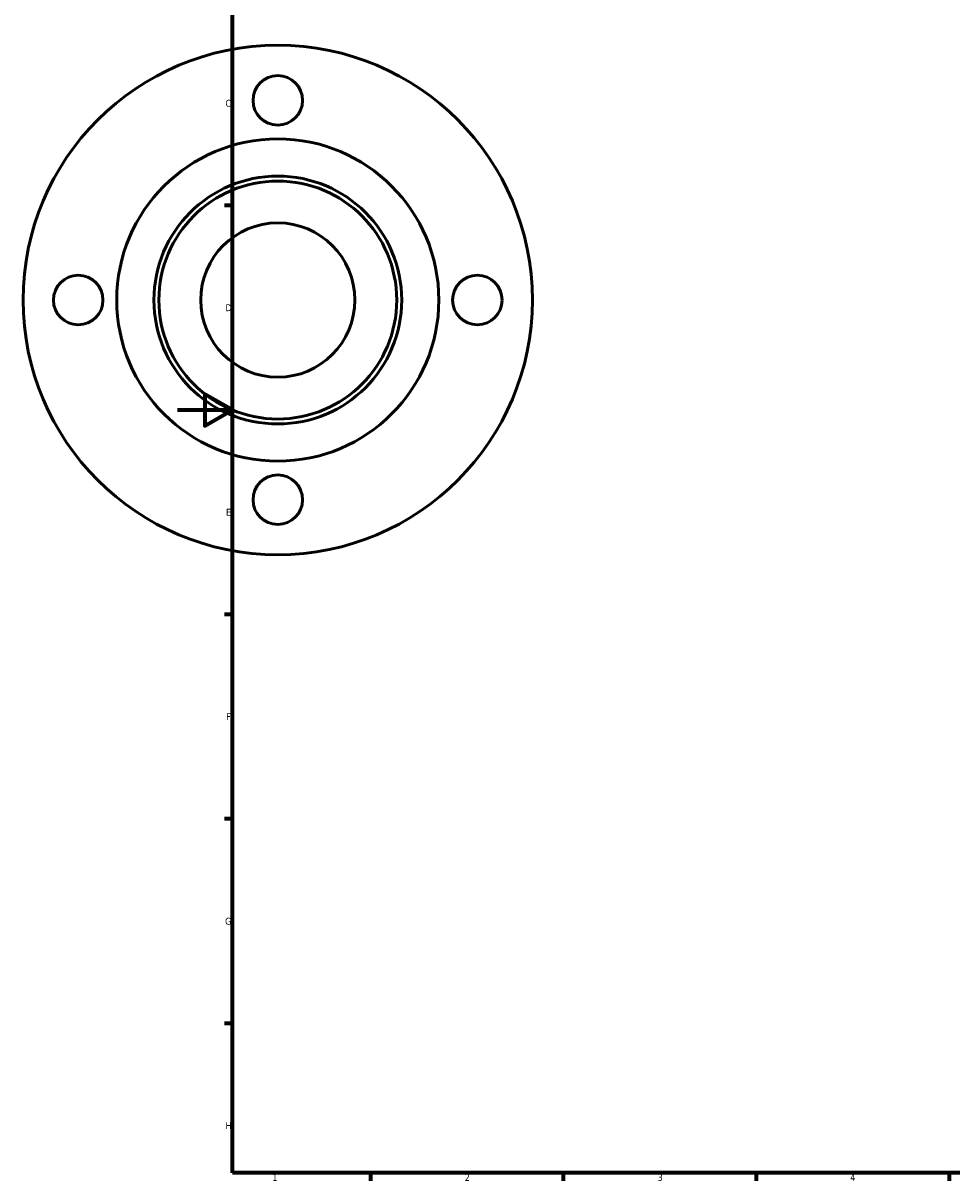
# Model space of a CAD drawing. Header units: millimetres. Extents: x -97 to 915, y -108 to 854.
# Tile 1 of 4: x -56 to 281, y 17 to 437. Entities that reach past the tile are written whole.
import ezdxf

# ---------------------------------------------------------------- set-up
doc = ezdxf.new("R2010")
doc.units = ezdxf.units.MM
doc.layers.add('Border (ISO)', color=7, linetype='Continuous', lineweight=70)
doc.layers.add('Visible (ISO)', color=7, linetype='Continuous', lineweight=50)
doc.styles.add('Note Text (ISO)', font='tahoma.ttf')

# ---------------------------------------------------------------- blocks, each defined once
blk = doc.blocks.new('Borders Default Border')
at = {"layer": 'Border (ISO)'}
for p, q in [((20, 371.25), (17.1, 371.25)), ((20, 222.75), (17.1, 222.75)), ((20, 148.5), (17.1, 148.5)), ((20, 74.25), (17.1, 74.25)), ((70.08, 20), (70.08, 17.1)), ((140.17, 20), (140.17, 17.1)), ((210.25, 20), (210.25, 17.1)), ((280.33, 20), (280.33, 17.1))]:
    blk.add_line(p, q, dxfattribs=at)
at = {"layer": 'Border (ISO)', "flags": 128}
for points in [[(20, 20), (20, 574), (821, 574), (821, 20), (20, 20)], [(0, 297), (20, 297), (10, 302.77), (10, 291.23), (20, 297)]]:
    blk.add_lwpolyline(points, dxfattribs=at)
at = {"layer": 'Border (ISO)', "color": 232, "true_color": 0xca0064, "char_height": 2.5, "attachment_point": 7, "style": 'Note Text (ISO)'}
for s, insert in [('C', (17.43, 407.08)), ('D', (17.43, 332.88)), ('E', (17.64, 258.63)), ('F', (17.7, 184.38)), ('G', (17.31, 110.08)), ('H', (17.44, 35.88)), ('1', (34.48, 17.1)), ('2', (104.37, 17.1)), ('3', (174.43, 17.05)), ('4', (244.42, 17.1))]:
    blk.add_mtext(s, dxfattribs=dict(at, insert=insert))

msp = doc.modelspace()

# ---------------------------------------------------------------- linework, layer by layer
at = {"layer": 'Visible (ISO)'}
for centre, radius in [((36.459, 336.927), 92.5), ((36.459, 409.427), 9), ((36.459, 336.927), 58.5), ((36.459, 336.927), 45), ((36.459, 336.927), 43.2), ((36.459, 336.927), 28), ((-36.041, 336.927), 9), ((108.959, 336.927), 9), ((36.459, 264.427), 9)]:
    msp.add_circle(centre, radius, dxfattribs=at)

# ---------------------------------------------------------------- block references
msp.add_blockref('Borders Default Border', (0, 0))

doc.saveas('drawing.dxf')
